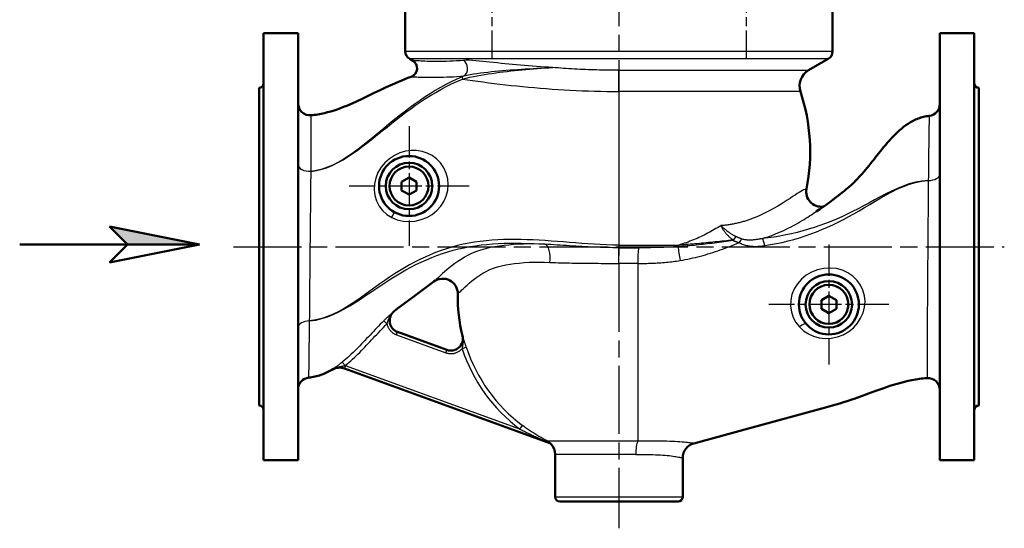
# Model space of a CAD drawing. Header units: millimetres. Extents: x 139 to 1392, y 477 to 1864.
# Tile 2 of 12: x 139 to 795, y 1075 to 1415. Entities that reach past the tile are written whole.
import ezdxf

# ---------------------------------------------------------------- set-up
doc = ezdxf.new("R2010")
doc.units = ezdxf.units.MM
doc.header["$LTSCALE"] = 8
doc.linetypes.add('CHAIN', pattern=[0.3543, 0.2362, -0.0295, 0.0591, -0.0295])
for name, color, linetype, lineweight in [('Mittellinie(DIN)', 4, 'CHAIN', 25), ('Mittelpunktmarkierung(DIN)', 4, 'CHAIN', 25), ('Sichtbare Kanten(DIN)', 7, 'Continuous', 50), ('Sichtbare tangentiale Kanten(DIN)', 3, 'Continuous', 25)]:
    doc.layers.add(name, color=color, linetype=linetype, lineweight=lineweight)

# ---------------------------------------------------------------- blocks, each defined once
blk = doc.blocks.new('Richtungspfeil')
at = {"layer": 'Sichtbare Kanten(DIN)'}
blk.add_hatch(color=256, dxfattribs=at).paths.add_polyline_path([(10, 0), (0, 2), (2, 0)])
for p, q in [((10, 0), (0, 2)), ((0, 2), (2, 0)), ((10, 0), (0, 2)), ((0, 2), (2, 0)), ((-10, 0), (10, 0)), ((2, 0), (0, -2)), ((0, -2), (10, 0)), ((2, 0), (10, 0))]:
    blk.add_line(p, q, dxfattribs=at)

msp = doc.modelspace()

# ---------------------------------------------------------------- linework, layer by layer
at = {"layer": 'Mittellinie(DIN)', "linetype": 'CHAIN', "ltscale": 23.990969}
for p, q in [((538.47, 1863.59), (538.47, 1075.23)), ((281.47, 1263.15), (539.9, 1263.15)), ((539.13, 1263.15), (795.47, 1263.15))]:
    msp.add_line(p, q, dxfattribs=at)
at = {"layer": 'Mittellinie(DIN)', "linetype": 'CHAIN', "ltscale": 12.287948}
for p, q in [((453.62, 1477.15), (453.62, 1388.69)), ((623.32, 1477.15), (623.32, 1388.69))]:
    msp.add_line(p, q, dxfattribs=at)
at = {"layer": 'Mittelpunktmarkierung(DIN)', "linetype": 'CHAIN', "ltscale": 11.111974}
for p, q in [((398.47, 1343.65), (398.47, 1263.65)), ((438.47, 1303.65), (358.47, 1303.65)), ((678.47, 1264.65), (678.47, 1184.65)), ((718.47, 1224.65), (638.47, 1224.65))]:
    msp.add_line(p, q, dxfattribs=at)
at = {"layer": 'Sichtbare Kanten(DIN)'}
for p, q in [((395.97, 1393.62), (395.97, 1428.15)), ((680.97, 1393.62), (680.97, 1428.15)), ((301.47, 1120.65), (301.47, 1405.65)), ((301.47, 1405.65), (324.47, 1405.65)), ((324.47, 1120.65), (324.47, 1405.65)), ((752.47, 1120.65), (752.47, 1405.65)), ((752.47, 1405.65), (775.47, 1405.65)), ((775.47, 1120.65), (775.47, 1405.65)), ((400.83, 1387.34), (398.97, 1388.42)), ((664.9, 1380.88), (677.97, 1388.42)), ((298.47, 1157.15), (298.47, 1369.15)), ((778.47, 1157.15), (778.47, 1369.15)), ((393.47, 1306.54), (398.47, 1309.42)), ((398.47, 1309.42), (403.47, 1306.54)), ((393.47, 1300.76), (393.47, 1306.54)), ((398.47, 1297.88), (393.47, 1300.76)), ((403.47, 1300.76), (398.47, 1297.88)), ((403.47, 1306.54), (403.47, 1300.76)), ((674.55, 1289.87), (674.88, 1289.92)), ((673.47, 1227.54), (678.47, 1230.42)), ((678.47, 1230.42), (683.47, 1227.54)), ((673.47, 1221.76), (673.47, 1227.54)), ((678.47, 1218.88), (673.47, 1221.76)), ((683.47, 1221.76), (678.47, 1218.88)), ((683.47, 1227.54), (683.47, 1221.76)), ((423.68, 1194.28), (390.8, 1206.25)), ((355.46, 1181.86), (492.26, 1132.07)), ((495.97, 1096.15), (495.97, 1124.53)), ((301.47, 1120.65), (324.47, 1120.65)), ((580.97, 1096.15), (580.97, 1122.25)), ((752.47, 1120.65), (775.47, 1120.65)), ((577.97, 1093.15), (498.97, 1093.15))]:
    msp.add_line(p, q, dxfattribs=at)
at = {"layer": 'Sichtbare Kanten(DIN)', "flags": 128}
for points in [[(333.15, 1350.85), (334.27, 1350.96), (335.38, 1351.09), (336.49, 1351.24), (337.6, 1351.41), (339.81, 1351.81), (342.01, 1352.28), (344.2, 1352.82), (346.37, 1353.43), (348.52, 1354.09), (350.65, 1354.8), (352.76, 1355.56), (354.85, 1356.37), (356.93, 1357.21), (358.99, 1358.08), (361.05, 1358.98), (363.09, 1359.91), (367.15, 1361.82), (375.21, 1365.76), (379.25, 1367.71), (383.32, 1369.61), (387.41, 1371.46), (389.46, 1372.36), (391.53, 1373.24), (393.6, 1374.09), (395.68, 1374.92), (397.77, 1375.73), (399.87, 1376.51)], [(669.96, 1286.59), (672.52, 1288.3), (675.05, 1290.04), (677.54, 1291.82), (680.02, 1293.63), (682.47, 1295.46), (684.9, 1297.32), (687.31, 1299.21), (687.93, 1299.7), (688.57, 1300.2), (689.21, 1300.71), (689.87, 1301.25), (691.19, 1302.35), (691.83, 1302.9), (692.45, 1303.45), (693.05, 1303.99), (693.63, 1304.53), (694.19, 1305.05), (694.73, 1305.57), (695.26, 1306.08), (695.77, 1306.59), (696.26, 1307.08), (696.74, 1307.57), (697.21, 1308.05), (697.66, 1308.53), (698.1, 1308.99), (698.53, 1309.45), (699.34, 1310.33), (700.11, 1311.19), (700.83, 1312.01), (701.51, 1312.79), (702.15, 1313.55), (702.75, 1314.27), (703.32, 1314.95), (703.85, 1315.6), (704.35, 1316.22), (704.83, 1316.81), (705.27, 1317.36), (705.48, 1317.62), (705.58, 1317.75), (705.64, 1317.82), (705.68, 1317.88), (705.75, 1317.96), (705.82, 1318.06), (705.91, 1318.16), (706.08, 1318.38), (706.17, 1318.49), (706.24, 1318.58), (706.38, 1318.76), (706.97, 1319.5), (708.13, 1320.96), (710.45, 1323.9), (712.79, 1326.83), (715.16, 1329.74), (716.37, 1331.17), (717.59, 1332.6), (718.84, 1334), (720.1, 1335.38), (721.39, 1336.74), (722.71, 1338.07), (724.06, 1339.37), (725.44, 1340.63), (726.86, 1341.86), (728.33, 1343.04), (729.83, 1344.16), (731.38, 1345.23), (732.17, 1345.73), (732.97, 1346.22), (733.78, 1346.68), (734.61, 1347.13), (735.45, 1347.55), (736.3, 1347.95), (737.16, 1348.33), (738.04, 1348.68), (738.93, 1349), (739.82, 1349.3), (740.73, 1349.57), (741.64, 1349.82), (742.56, 1350.03), (743.48, 1350.21), (744.41, 1350.36), (745.34, 1350.48)], [(415.03, 1239.83), (401.66, 1229.91), (394.96, 1224.96), (393.29, 1223.72), (391.63, 1222.47), (389.99, 1221.19), (388.38, 1219.87)], [(347.01, 1181.06), (346.13, 1180.55), (345.23, 1180.07), (344.33, 1179.6), (343.41, 1179.15), (342.48, 1178.72), (341.54, 1178.32), (340.6, 1177.94), (339.64, 1177.59), (338.67, 1177.27), (337.7, 1176.97), (336.71, 1176.7), (335.71, 1176.46), (334.71, 1176.25), (333.71, 1176.07), (332.7, 1175.92), (331.69, 1175.81)], [(743.93, 1175.5), (742.67, 1175.4), (741.41, 1175.28), (740.15, 1175.14), (738.9, 1174.98), (736.4, 1174.6), (733.9, 1174.14), (731.42, 1173.62), (728.95, 1173.04), (726.5, 1172.4), (724.06, 1171.72), (721.64, 1170.99), (719.23, 1170.23), (716.83, 1169.44), (714.44, 1168.62), (709.68, 1166.92), (704.93, 1165.18), (700.19, 1163.43), (695.43, 1161.72), (693.05, 1160.9), (690.65, 1160.1), (688.24, 1159.33), (685.83, 1158.58), (680.99, 1157.14), (676.12, 1155.76), (671.24, 1154.43), (666.36, 1153.13), (656.58, 1150.54), (646.83, 1147.88), (627.33, 1142.55), (588.33, 1131.89)], [(493.28, 1131.35), (493.03, 1131.59), (492.75, 1131.81), (492.44, 1131.98), (492.12, 1132.12)]]:
    msp.add_lwpolyline(points, dxfattribs=at)
at = {"layer": 'Sichtbare Kanten(DIN)'}
for centre, radius in [((398.47, 1303.65), 20), ((398.47, 1303.65), 15.5), ((398.47, 1303.65), 13), ((678.47, 1224.65), 20), ((678.47, 1224.65), 15.5), ((678.47, 1224.65), 13)]:
    msp.add_circle(centre, radius, dxfattribs=at)
for centre, radius, start, end in [((401.97, 1393.62), 6, 180, 240), ((674.97, 1393.62), 6, 300, 0), ((397.83, 1382.15), 6, 289.90375, 60), ((670.9, 1370.48), 12, 120, 198.31319), ((298.47, 1372.15), 3, 270, 0), ((538.47, 1326.65), 127.5, 348.73804, 18.31319), ((778.47, 1372.15), 3, 180, 270), ((332.47, 1358.82), 8, 180, 274.89522), ((744.47, 1358.43), 8, 276.24885, 0), ((673.32, 1299.8), 10, 168.73804, 277.07078), ((420.99, 1231.79), 10, 358.95466, 126.55247), ((538.47, 1229.65), 107.5, 178.95466, 193.94809), ((393.55, 1213.76), 8, 130.21895, 250), ((426.37, 1201.81), 8, 250, 13.94809), ((352.09, 1172.45), 10, 70, 120.50846), ((332.47, 1167.85), 8, 95.61199, 180), ((744.47, 1167.51), 8, 0, 93.87053), ((298.47, 1154.15), 3, 0, 90), ((778.47, 1154.15), 3, 90, 180), ((485.97, 1124.53), 10, 0, 42.97372), ((590.97, 1122.25), 10, 105.28316, 180), ((498.97, 1096.15), 3, 180, 270), ((577.97, 1096.15), 3, 270, 0)]:
    msp.add_arc(centre, radius, start, end, dxfattribs=at)
at = {"layer": 'Sichtbare tangentiale Kanten(DIN)'}
for p, q in [((395.97, 1393.62), (680.97, 1393.62)), ((677.97, 1388.42), (398.97, 1388.42)), ((538.47, 1380.88), (664.9, 1380.88)), ((538.47, 1366.71), (538.47, 1380.88)), ((538.47, 1366.71), (538.47, 1264.2)), ((659.51, 1366.71), (538.47, 1366.71)), ((333.16, 1313.44), (333.16, 1313.44)), ((744.76, 1307.33), (744.76, 1307.32)), ((538.47, 1264.2), (578.31, 1264.2)), ((538.47, 1264.2), (538.47, 1262.45)), ((538.47, 1251.97), (538.47, 1262.45)), ((538.47, 1262.45), (551.59, 1262.45)), ((551.07, 1251.97), (538.47, 1251.97)), ((551.07, 1251.97), (551.07, 1153.62)), ((388.38, 1219.87), (388.37, 1219.87)), ((332.17, 1213.65), (332.17, 1213.66)), ((383.76, 1211.65), (381.65, 1213.79)), ((390.11, 1204.37), (390.8, 1206.25)), ((390.11, 1204.37), (423, 1192.4)), ((434.14, 1203.74), (434.19, 1203.72)), ((436.67, 1196.01), (433.82, 1195.07)), ((423, 1192.4), (423.68, 1194.28)), ((355.83, 1183.85), (353.97, 1186.2)), ((355.46, 1181.86), (356.15, 1183.74)), ((472.43, 1141.42), (356.15, 1183.74)), ((346.97, 1181.09), (347.01, 1181.06)), ((551.07, 1153.62), (551.07, 1133.48)), ((472.43, 1141.42), (474.23, 1143.81)), ((551.07, 1133.48), (490.76, 1133.48)), ((493.28, 1131.35), (493.44, 1131.27)), ((549.62, 1124.53), (495.97, 1124.53)), ((580.67, 1122.31), (580.97, 1122.25)), ((495.97, 1096.15), (580.97, 1096.15))]:
    msp.add_line(p, q, dxfattribs=at)
at = {"layer": 'Sichtbare tangentiale Kanten(DIN)', "flags": 128}
for points in [[(434.9, 1387.5), (432.53, 1387.28), (430.2, 1387.1), (427.92, 1386.96), (425.69, 1386.85), (423.52, 1386.77), (421.43, 1386.71), (419.41, 1386.67), (417.46, 1386.66), (415.6, 1386.67), (413.82, 1386.7), (412.14, 1386.74), (410.55, 1386.79), (409.05, 1386.85), (407.67, 1386.92), (406.39, 1386.99), (405.23, 1387.07), (404.2, 1387.13), (403.3, 1387.19), (402.55, 1387.24), (401.92, 1387.29), (401.44, 1387.32), (401.09, 1387.35), (400.88, 1387.36), (400.81, 1387.37)], [(494.18, 1382.73), (491.47, 1382.86), (488.76, 1383.01), (486.07, 1383.18), (483.38, 1383.36), (480.7, 1383.56), (478.04, 1383.77), (475.39, 1383.99), (472.76, 1384.22), (470.14, 1384.46), (467.54, 1384.7), (464.96, 1384.96), (462.41, 1385.22), (459.87, 1385.48), (457.36, 1385.75), (454.88, 1386.02), (452.43, 1386.28), (450, 1386.54), (447.62, 1386.79), (445.29, 1387.02), (443.01, 1387.23), (440.78, 1387.41), (438.64, 1387.55), (436.67, 1387.58), (434.9, 1387.5)], [(434.04, 1374.97), (436.48, 1375.63), (438.94, 1376.21), (441.41, 1376.73), (443.89, 1377.21), (446.37, 1377.66), (448.85, 1378.07), (451.34, 1378.46), (453.83, 1378.83), (456.33, 1379.18), (458.83, 1379.51), (461.34, 1379.82), (463.85, 1380.12), (466.36, 1380.41), (468.88, 1380.68), (471.4, 1380.93), (473.93, 1381.18), (476.46, 1381.41), (478.99, 1381.63), (481.53, 1381.84), (484.06, 1382.04), (486.6, 1382.23), (489.13, 1382.41), (491.66, 1382.57), (494.18, 1382.73)], [(435.18, 1377.06), (437.09, 1377.55), (439.21, 1377.99), (441.46, 1378.4), (443.79, 1378.77), (446.15, 1379.11), (448.55, 1379.42), (450.97, 1379.71), (453.41, 1379.98), (455.87, 1380.22), (458.34, 1380.46), (460.83, 1380.68), (463.33, 1380.89), (465.85, 1381.08), (468.37, 1381.27), (470.91, 1381.45), (473.46, 1381.61), (476.02, 1381.78), (478.59, 1381.93), (481.17, 1382.08), (483.76, 1382.22), (486.36, 1382.35), (488.96, 1382.48), (491.57, 1382.61), (494.18, 1382.73)], [(538.47, 1380.88), (536.61, 1380.88), (534.76, 1380.89), (532.91, 1380.9), (531.05, 1380.93), (529.19, 1380.95), (527.34, 1380.99), (525.48, 1381.03), (523.63, 1381.08), (521.77, 1381.13), (519.92, 1381.19), (518.07, 1381.26), (516.22, 1381.34), (514.37, 1381.42), (512.52, 1381.5), (510.67, 1381.6), (508.83, 1381.7), (506.99, 1381.8), (505.15, 1381.92), (503.31, 1382.04), (501.48, 1382.16), (499.65, 1382.29), (497.82, 1382.43), (496, 1382.58), (494.18, 1382.73)], [(433.95, 1376.55), (430.26, 1374.91), (426.61, 1373.18), (423.01, 1371.34), (419.47, 1369.4), (415.98, 1367.37), (412.54, 1365.25), (409.15, 1363.06), (405.81, 1360.8), (402.52, 1358.48), (399.26, 1356.1), (396.05, 1353.68), (392.88, 1351.21), (389.74, 1348.7), (386.62, 1346.16), (383.51, 1343.6), (380.4, 1341.02), (377.28, 1338.44), (374.13, 1335.85), (370.96, 1333.27), (367.75, 1330.7), (364.49, 1328.18), (361.19, 1325.75), (357.85, 1323.46), (354.46, 1321.32), (351.03, 1319.37), (347.55, 1317.64), (344.03, 1316.15), (340.45, 1314.93), (336.83, 1314.02), (333.16, 1313.44)], [(333.16, 1313.44), (336.83, 1314), (340.46, 1314.89), (344.05, 1316.08), (347.59, 1317.54), (351.08, 1319.24), (354.54, 1321.15), (357.95, 1323.25), (361.32, 1325.5), (364.64, 1327.88), (367.93, 1330.36), (371.16, 1332.89), (374.36, 1335.42), (377.52, 1337.96), (380.66, 1340.49), (383.79, 1343.02), (386.91, 1345.52), (390.04, 1348), (393.19, 1350.45), (396.37, 1352.86), (399.58, 1355.21), (402.83, 1357.52), (406.12, 1359.77), (409.45, 1361.96), (412.82, 1364.08), (416.24, 1366.13), (419.7, 1368.09), (423.21, 1369.95), (426.78, 1371.72), (430.38, 1373.4), (434.04, 1374.97)], [(399.9, 1376.54), (399.98, 1376.54), (400.21, 1376.53), (400.58, 1376.52), (401.1, 1376.5), (401.77, 1376.48), (402.58, 1376.45), (403.53, 1376.42), (404.63, 1376.38), (405.86, 1376.35), (407.22, 1376.31), (408.68, 1376.28), (410.24, 1376.25), (411.9, 1376.23), (413.66, 1376.22), (415.5, 1376.23), (417.42, 1376.24), (419.42, 1376.27), (421.49, 1376.32), (423.63, 1376.39), (425.83, 1376.47), (428.09, 1376.57), (430.41, 1376.7), (432.78, 1376.86), (435.18, 1377.06)], [(435.18, 1377.06), (435.13, 1377.04), (435.08, 1377.02), (435.03, 1377), (434.98, 1376.98), (434.93, 1376.95), (434.88, 1376.93), (434.82, 1376.91), (434.77, 1376.89), (434.72, 1376.87), (434.67, 1376.85), (434.62, 1376.83), (434.57, 1376.81), (434.52, 1376.79), (434.47, 1376.76), (434.41, 1376.74), (434.36, 1376.72), (434.31, 1376.7), (434.26, 1376.68), (434.21, 1376.66), (434.16, 1376.64), (434.11, 1376.61), (434.06, 1376.59), (434.01, 1376.57), (433.95, 1376.55)], [(434.04, 1374.97), (437.43, 1374.49), (440.89, 1374.01), (444.41, 1373.53), (447.98, 1373.06), (451.61, 1372.59), (455.29, 1372.13), (459.01, 1371.68), (462.78, 1371.24), (466.58, 1370.82), (470.41, 1370.41), (474.28, 1370.01), (478.17, 1369.63), (482.08, 1369.28), (486, 1368.94), (489.96, 1368.62), (493.93, 1368.32), (497.93, 1368.05), (501.94, 1367.8), (505.97, 1367.57), (510.02, 1367.37), (514.07, 1367.2), (518.13, 1367.05), (522.2, 1366.93), (526.27, 1366.83), (530.34, 1366.77), (534.41, 1366.73), (538.47, 1366.71)], [(333.16, 1313.44), (333.17, 1316.27), (333.18, 1319.01), (333.19, 1321.68), (333.19, 1324.25), (333.2, 1326.72), (333.2, 1329.1), (333.21, 1331.36), (333.21, 1333.51), (333.21, 1335.55), (333.21, 1337.47), (333.2, 1339.27), (333.2, 1340.95), (333.2, 1342.51), (333.19, 1343.94), (333.19, 1345.24), (333.18, 1346.41), (333.18, 1347.45), (333.17, 1348.35), (333.17, 1349.11), (333.17, 1349.73), (333.16, 1350.21), (333.16, 1350.56), (333.16, 1350.77), (333.16, 1350.84)], [(745.34, 1350.46), (745.34, 1350.39), (745.33, 1350.15), (745.33, 1349.74), (745.32, 1349.17), (745.31, 1348.44), (745.29, 1347.54), (745.28, 1346.48), (745.26, 1345.25), (745.24, 1343.87), (745.21, 1342.34), (745.19, 1340.66), (745.16, 1338.84), (745.14, 1336.88), (745.11, 1334.78), (745.08, 1332.56), (745.04, 1330.2), (745.01, 1327.72), (744.98, 1325.13), (744.94, 1322.42), (744.91, 1319.6), (744.87, 1316.68), (744.83, 1313.65), (744.8, 1310.53), (744.76, 1307.33)], [(386.89, 1282.59), (390.54, 1281.06), (394.47, 1280.14), (398.52, 1279.88), (402.59, 1280.25), (406.57, 1281.2), (410.36, 1282.71), (413.85, 1284.72), (416.94, 1287.21), (419.57, 1290.12), (421.72, 1293.38), (423.32, 1296.93), (424.32, 1300.7), (424.65, 1304.61), (424.3, 1308.52), (423.3, 1312.31), (421.68, 1315.86), (419.5, 1319.03), (416.87, 1321.72), (413.88, 1323.92), (410.61, 1325.6), (407.12, 1326.75), (403.5, 1327.37), (399.8, 1327.44), (396.09, 1326.92), (392.38, 1325.79), (388.8, 1324.1), (385.44, 1321.89), (382.4, 1319.21), (379.79, 1316.11), (377.71, 1312.62), (376.24, 1308.87), (375.42, 1305.01), (375.23, 1301.12), (375.68, 1297.31), (376.79, 1293.67), (378.51, 1290.29), (380.8, 1287.27), (383.61, 1284.67), (386.89, 1282.59)], [(332.17, 1213.66), (332.2, 1217.06), (332.23, 1220.57), (332.26, 1224.19), (332.3, 1227.89), (332.33, 1231.67), (332.37, 1235.52), (332.4, 1239.42), (332.44, 1243.36), (332.48, 1247.33), (332.52, 1251.36), (332.56, 1255.42), (332.6, 1259.5), (332.64, 1263.6), (332.68, 1267.69), (332.72, 1271.76), (332.76, 1275.81), (332.8, 1279.83), (332.84, 1283.81), (332.88, 1287.76), (332.92, 1291.66), (332.96, 1295.49), (333, 1299.26), (333.04, 1302.95), (333.08, 1306.55), (333.12, 1310.05), (333.16, 1313.44)], [(744.78, 1307.33), (740.46, 1306.92), (736.24, 1306.13), (732.12, 1305), (728.08, 1303.61), (724.13, 1302), (720.25, 1300.23), (716.42, 1298.33), (712.64, 1296.35), (708.9, 1294.32), (705.2, 1292.29), (701.54, 1290.31), (697.9, 1288.4), (694.29, 1286.57), (690.7, 1284.83), (687.1, 1283.17), (683.47, 1281.57), (679.81, 1280.06), (676.13, 1278.61), (672.41, 1277.25), (668.67, 1275.98), (664.91, 1274.79), (661.13, 1273.69), (657.33, 1272.69), (653.51, 1271.78), (649.67, 1270.97), (645.82, 1270.25), (641.94, 1269.62), (638.06, 1269.05), (634.16, 1268.55)], [(635.69, 1263.86), (639.61, 1264.51), (643.51, 1265.24), (647.4, 1266.06), (651.26, 1266.98), (655.09, 1268), (658.9, 1269.12), (662.67, 1270.35), (666.42, 1271.67), (670.13, 1273.08), (673.81, 1274.58), (677.46, 1276.17), (681.07, 1277.82), (684.65, 1279.55), (688.19, 1281.35), (691.7, 1283.2), (695.2, 1285.13), (698.71, 1287.14), (702.25, 1289.22), (705.82, 1291.37), (709.42, 1293.54), (713.06, 1295.7), (716.75, 1297.81), (720.49, 1299.82), (724.3, 1301.69), (728.18, 1303.38), (732.17, 1304.86), (736.27, 1306.04), (740.47, 1306.89), (744.78, 1307.32)], [(744.76, 1307.32), (744.74, 1303.59), (744.72, 1299.98), (744.68, 1296.34), (744.65, 1292.56), (744.62, 1288.68), (744.59, 1284.75), (744.56, 1280.77), (744.53, 1276.76), (744.5, 1272.72), (744.46, 1268.64), (744.43, 1264.55), (744.4, 1260.46), (744.37, 1256.37), (744.34, 1252.3), (744.31, 1248.27), (744.28, 1244.27), (744.25, 1240.31), (744.22, 1236.39), (744.2, 1232.53), (744.17, 1228.74), (744.15, 1225.02), (744.12, 1221.38), (744.1, 1217.83), (744.08, 1214.37), (744.06, 1211.03), (744.05, 1207.8), (744.03, 1204.69), (744.01, 1201.72), (744, 1198.88), (743.99, 1196.18), (743.98, 1193.62), (743.97, 1191.21), (743.96, 1188.95), (743.95, 1186.85), (743.95, 1184.92), (743.94, 1183.15), (743.94, 1181.56), (743.93, 1180.15), (743.93, 1178.92), (743.93, 1177.88), (743.93, 1177.03), (743.93, 1176.36), (743.93, 1175.88), (743.93, 1175.59), (743.93, 1175.5)], [(663.51, 1301.75), (663.44, 1301.74), (663.22, 1301.68), (662.86, 1301.56), (662.33, 1301.35), (661.65, 1301.03), (660.8, 1300.6), (659.81, 1300.05), (658.65, 1299.38), (657.35, 1298.56), (655.89, 1297.62), (654.3, 1296.56), (652.56, 1295.41), (650.69, 1294.18), (648.7, 1292.88), (646.57, 1291.53), (644.33, 1290.16), (641.98, 1288.78), (639.51, 1287.42), (636.94, 1286.1), (634.26, 1284.82), (631.48, 1283.58), (628.61, 1282.41), (625.65, 1281.3), (622.59, 1280.27)], [(634.2, 1268.59), (636.06, 1269.2), (637.89, 1269.83), (639.7, 1270.49), (641.5, 1271.17), (643.27, 1271.86), (645.01, 1272.58), (646.72, 1273.32), (648.41, 1274.07), (650.06, 1274.84), (651.68, 1275.63), (653.26, 1276.43), (654.81, 1277.24), (656.32, 1278.07), (657.78, 1278.91), (659.2, 1279.74), (660.58, 1280.56), (661.91, 1281.38), (663.2, 1282.18), (664.44, 1282.96), (665.63, 1283.73), (666.78, 1284.48), (667.89, 1285.2), (668.94, 1285.9), (669.95, 1286.56)], [(606.42, 1277.18), (605.34, 1276.51), (604.25, 1275.84), (603.15, 1275.19), (602.05, 1274.54), (600.94, 1273.91), (599.82, 1273.29), (598.69, 1272.68), (597.55, 1272.08), (596.41, 1271.49), (595.26, 1270.92), (594.1, 1270.35), (592.93, 1269.8), (591.75, 1269.25), (590.56, 1268.72), (589.37, 1268.21), (588.17, 1267.7), (586.96, 1267.21), (585.74, 1266.74), (584.52, 1266.28), (583.29, 1265.83), (582.05, 1265.4), (580.81, 1264.99), (579.56, 1264.59), (578.31, 1264.2)], [(622.59, 1280.27), (621.96, 1280.07), (621.31, 1279.88), (620.67, 1279.68), (620.02, 1279.5), (619.37, 1279.32), (618.72, 1279.14), (618.06, 1278.98), (617.4, 1278.82), (616.73, 1278.67), (616.07, 1278.53), (615.4, 1278.39), (614.72, 1278.26), (614.05, 1278.14), (613.37, 1278.02), (612.68, 1277.91), (612, 1277.81), (611.31, 1277.71), (610.62, 1277.62), (609.93, 1277.53), (609.23, 1277.45), (608.53, 1277.38), (607.83, 1277.31), (607.13, 1277.24), (606.42, 1277.19)], [(616.44, 1269.9), (615.94, 1270.16), (615.45, 1270.42), (614.96, 1270.69), (614.49, 1270.97), (614.02, 1271.26), (613.55, 1271.55), (613.1, 1271.84), (612.65, 1272.14), (612.21, 1272.45), (611.78, 1272.75), (611.35, 1273.07), (610.93, 1273.38), (610.52, 1273.7), (610.11, 1274.01), (609.71, 1274.33), (609.32, 1274.65), (608.93, 1274.97), (608.55, 1275.29), (608.18, 1275.61), (607.82, 1275.93), (607.46, 1276.25), (607.1, 1276.56), (606.76, 1276.87), (606.42, 1277.18)], [(606.42, 1277.18), (606.63, 1276.77), (606.85, 1276.37), (607.09, 1275.95), (607.33, 1275.53), (607.59, 1275.12), (607.85, 1274.69), (608.13, 1274.27), (608.42, 1273.85), (608.72, 1273.43), (609.04, 1273.01), (609.37, 1272.59), (609.71, 1272.17), (610.06, 1271.76), (610.43, 1271.35), (610.8, 1270.95), (611.2, 1270.55), (611.6, 1270.16), (612.02, 1269.77), (612.45, 1269.39), (612.9, 1269.02), (613.36, 1268.66), (613.83, 1268.31), (614.32, 1267.97), (614.82, 1267.65)], [(538.47, 1264.2), (534.31, 1264.24), (530.16, 1264.35), (526.02, 1264.52), (521.89, 1264.75), (517.78, 1265.01), (513.68, 1265.31), (509.59, 1265.63), (505.51, 1265.96), (501.45, 1266.3), (497.4, 1266.63), (493.36, 1266.94), (489.33, 1267.22), (485.32, 1267.47), (481.32, 1267.67), (477.33, 1267.84), (473.36, 1267.94), (469.4, 1267.99), (465.46, 1267.98), (461.53, 1267.89), (457.62, 1267.72), (453.73, 1267.48), (449.86, 1267.14), (446, 1266.7), (442.16, 1266.17), (438.35, 1265.53), (434.57, 1264.78), (430.83, 1263.92), (427.12, 1262.93), (423.46, 1261.83), (419.82, 1260.6), (416.23, 1259.26), (412.67, 1257.81), (409.14, 1256.25), (405.66, 1254.59), (402.21, 1252.84), (398.8, 1251), (395.43, 1249.08), (392.1, 1247.08), (388.81, 1244.99), (385.55, 1242.83), (382.29, 1240.6), (379.04, 1238.32), (375.77, 1235.99), (372.48, 1233.62), (369.15, 1231.23), (365.77, 1228.83), (362.34, 1226.44), (358.85, 1224.14), (355.29, 1221.95), (351.65, 1219.92), (347.94, 1218.09), (344.14, 1216.51), (340.25, 1215.22), (336.25, 1214.25), (332.15, 1213.65)], [(614.62, 1267.57), (613.12, 1267.41), (611.63, 1267.25), (610.14, 1267.09), (608.64, 1266.93), (607.14, 1266.78), (605.65, 1266.62), (604.15, 1266.47), (602.66, 1266.32), (601.16, 1266.16), (599.66, 1266.01), (598.15, 1265.87), (596.65, 1265.72), (595.14, 1265.58), (593.63, 1265.44), (592.12, 1265.3), (590.61, 1265.16), (589.09, 1265.03), (587.56, 1264.9), (586.04, 1264.78), (584.5, 1264.65), (582.96, 1264.53), (581.42, 1264.42), (579.87, 1264.31), (578.31, 1264.2)], [(614.82, 1267.65), (614.81, 1267.64), (614.8, 1267.63), (614.8, 1267.63), (614.79, 1267.62), (614.78, 1267.62), (614.77, 1267.61), (614.77, 1267.61), (614.76, 1267.6), (614.75, 1267.6), (614.74, 1267.6), (614.73, 1267.59), (614.72, 1267.59), (614.72, 1267.59), (614.71, 1267.58), (614.7, 1267.58), (614.69, 1267.58), (614.68, 1267.58), (614.67, 1267.58), (614.66, 1267.58), (614.66, 1267.57), (614.65, 1267.57), (614.64, 1267.57), (614.63, 1267.57), (614.62, 1267.57)], [(614.63, 1267.22), (614.65, 1267.23), (614.66, 1267.24), (614.67, 1267.24), (614.69, 1267.25), (614.7, 1267.26), (614.71, 1267.27), (614.72, 1267.28), (614.74, 1267.29), (614.75, 1267.3), (614.76, 1267.32), (614.78, 1267.33), (614.79, 1267.34), (614.81, 1267.35), (614.82, 1267.37), (614.83, 1267.38), (614.85, 1267.39), (614.86, 1267.41), (614.88, 1267.42), (614.89, 1267.44), (614.91, 1267.46), (614.92, 1267.48), (614.93, 1267.49), (614.95, 1267.51), (614.96, 1267.53)], [(616.44, 1269.9), (616.38, 1269.82), (616.32, 1269.73), (616.26, 1269.65), (616.2, 1269.56), (616.14, 1269.47), (616.08, 1269.38), (616.01, 1269.29), (615.95, 1269.2), (615.89, 1269.11), (615.82, 1269.02), (615.75, 1268.92), (615.69, 1268.83), (615.62, 1268.73), (615.55, 1268.64), (615.48, 1268.54), (615.41, 1268.44), (615.34, 1268.35), (615.26, 1268.25), (615.19, 1268.15), (615.12, 1268.05), (615.04, 1267.95), (614.97, 1267.85), (614.89, 1267.75), (614.82, 1267.65)], [(614.96, 1267.53), (615.03, 1267.64), (615.1, 1267.74), (615.17, 1267.85), (615.24, 1267.95), (615.31, 1268.06), (615.37, 1268.16), (615.44, 1268.26), (615.51, 1268.37), (615.57, 1268.47), (615.64, 1268.57), (615.7, 1268.67), (615.76, 1268.77), (615.82, 1268.87), (615.88, 1268.97), (615.94, 1269.07), (616, 1269.16), (616.06, 1269.26), (616.12, 1269.35), (616.17, 1269.45), (616.23, 1269.54), (616.28, 1269.63), (616.33, 1269.72), (616.39, 1269.81), (616.44, 1269.9)], [(620.29, 1268.33), (620.13, 1268.39), (619.97, 1268.45), (619.81, 1268.51), (619.65, 1268.58), (619.49, 1268.64), (619.34, 1268.7), (619.18, 1268.77), (619.02, 1268.83), (618.86, 1268.89), (618.7, 1268.96), (618.54, 1269.03), (618.38, 1269.09), (618.22, 1269.16), (618.05, 1269.22), (617.89, 1269.29), (617.73, 1269.36), (617.57, 1269.43), (617.41, 1269.49), (617.25, 1269.56), (617.09, 1269.63), (616.92, 1269.7), (616.76, 1269.77), (616.6, 1269.84), (616.44, 1269.9)], [(634.16, 1268.55), (633.57, 1268.43), (632.97, 1268.32), (632.38, 1268.21), (631.78, 1268.11), (631.17, 1268.02), (630.57, 1267.93), (629.97, 1267.85), (629.37, 1267.78), (628.76, 1267.72), (628.16, 1267.67), (627.55, 1267.62), (626.95, 1267.59), (626.36, 1267.57), (625.77, 1267.56), (625.18, 1267.56), (624.61, 1267.58), (624.04, 1267.61), (623.47, 1267.66), (622.91, 1267.72), (622.35, 1267.8), (621.81, 1267.9), (621.29, 1268.02), (620.78, 1268.17), (620.29, 1268.33)], [(332.16, 1213.65), (336.25, 1214.22), (340.24, 1215.15), (344.15, 1216.39), (347.97, 1217.91), (351.72, 1219.67), (355.39, 1221.62), (359, 1223.72), (362.55, 1225.94), (366.06, 1228.23), (369.51, 1230.55), (372.91, 1232.84), (376.28, 1235.11), (379.61, 1237.34), (382.93, 1239.53), (386.24, 1241.66), (389.56, 1243.72), (392.9, 1245.71), (396.27, 1247.62), (399.67, 1249.44), (403.1, 1251.19), (406.56, 1252.85), (410.05, 1254.42), (413.57, 1255.89), (417.12, 1257.26), (420.69, 1258.53), (424.29, 1259.69), (427.91, 1260.73), (431.56, 1261.66), (435.25, 1262.47), (438.97, 1263.18), (442.71, 1263.78), (446.48, 1264.29), (450.27, 1264.7), (454.07, 1265.02), (457.89, 1265.26), (461.72, 1265.42), (465.56, 1265.5), (469.42, 1265.51), (473.3, 1265.46), (477.19, 1265.36), (481.1, 1265.2), (485.02, 1265), (488.96, 1264.76)], [(488.96, 1264.77), (485.41, 1264.9), (481.89, 1264.97), (478.4, 1264.97), (474.96, 1264.9), (471.57, 1264.75), (468.24, 1264.54), (465, 1264.26), (461.83, 1263.95), (458.72, 1263.56), (455.63, 1263.09), (452.54, 1262.52), (449.43, 1261.81), (446.34, 1260.94), (443.4, 1259.91), (440.61, 1258.73), (437.96, 1257.44), (435.47, 1256.09), (433.14, 1254.69), (430.97, 1253.28), (428.93, 1251.87), (427.02, 1250.46), (425.26, 1249.08), (423.63, 1247.74), (422.15, 1246.46), (420.8, 1245.25), (419.59, 1244.14), (418.52, 1243.14), (417.6, 1242.26), (416.82, 1241.51), (416.17, 1240.91), (415.68, 1240.43), (415.32, 1240.1), (415.1, 1239.9), (415.03, 1239.83)], [(538.47, 1262.45), (536.43, 1262.46), (534.38, 1262.48), (532.33, 1262.51), (530.28, 1262.56), (528.22, 1262.62), (526.17, 1262.68), (524.11, 1262.76), (522.04, 1262.84), (519.98, 1262.94), (517.92, 1263.04), (515.85, 1263.14), (513.78, 1263.25), (511.7, 1263.37), (509.63, 1263.49), (507.55, 1263.61), (505.48, 1263.74), (503.41, 1263.87), (501.33, 1264), (499.26, 1264.13), (497.19, 1264.26), (495.13, 1264.39), (493.07, 1264.52), (491.01, 1264.64), (488.96, 1264.77)], [(578.04, 1263.2), (577, 1263.13), (575.94, 1263.06), (574.88, 1263), (573.82, 1262.94), (572.75, 1262.89), (571.67, 1262.84), (570.59, 1262.79), (569.5, 1262.75), (568.41, 1262.71), (567.31, 1262.68), (566.21, 1262.64), (565.1, 1262.61), (563.99, 1262.59), (562.87, 1262.56), (561.76, 1262.54), (560.64, 1262.52), (559.51, 1262.5), (558.38, 1262.49), (557.26, 1262.48), (556.13, 1262.47), (554.99, 1262.46), (553.86, 1262.46), (552.73, 1262.45), (551.59, 1262.45)], [(614.63, 1267.22), (613.04, 1267), (611.46, 1266.78), (609.89, 1266.57), (608.33, 1266.36), (606.77, 1266.16), (605.23, 1265.96), (603.69, 1265.76), (602.15, 1265.57), (600.62, 1265.38), (599.1, 1265.2), (597.58, 1265.02), (596.06, 1264.85), (594.55, 1264.68), (593.04, 1264.52), (591.53, 1264.36), (590.02, 1264.21), (588.52, 1264.06), (587.02, 1263.92), (585.52, 1263.78), (584.02, 1263.65), (582.53, 1263.53), (581.03, 1263.41), (579.54, 1263.3), (578.04, 1263.2)], [(579.26, 1253.94), (580.98, 1254.24), (582.7, 1254.56), (584.41, 1254.91), (586.11, 1255.27), (587.81, 1255.65), (589.5, 1256.05), (591.18, 1256.46), (592.86, 1256.9), (594.53, 1257.35), (596.2, 1257.82), (597.85, 1258.3), (599.5, 1258.81), (601.14, 1259.32), (602.76, 1259.86), (604.39, 1260.4), (606, 1260.96), (607.61, 1261.54), (609.21, 1262.13), (610.8, 1262.73), (612.38, 1263.34), (613.96, 1263.96), (615.54, 1264.6), (617.11, 1265.24), (618.66, 1265.92)], [(614.63, 1267.22), (614.8, 1267.16), (614.97, 1267.1), (615.13, 1267.05), (615.3, 1266.99), (615.46, 1266.93), (615.63, 1266.87), (615.8, 1266.82), (615.96, 1266.76), (616.13, 1266.7), (616.3, 1266.65), (616.46, 1266.59), (616.63, 1266.53), (616.8, 1266.48), (616.97, 1266.42), (617.13, 1266.37), (617.3, 1266.31), (617.47, 1266.26), (617.64, 1266.21), (617.81, 1266.16), (617.98, 1266.1), (618.15, 1266.05), (618.32, 1266), (618.49, 1265.96), (618.66, 1265.91)], [(618.66, 1265.91), (619.3, 1265.53), (619.96, 1265.19), (620.63, 1264.89), (621.32, 1264.62), (622.02, 1264.38), (622.73, 1264.18), (623.44, 1264), (624.16, 1263.85), (624.88, 1263.73), (625.6, 1263.62), (626.32, 1263.54), (627.04, 1263.47), (627.77, 1263.43), (628.49, 1263.39), (629.22, 1263.38), (629.94, 1263.38), (630.67, 1263.39), (631.39, 1263.42), (632.11, 1263.46), (632.83, 1263.52), (633.55, 1263.59), (634.26, 1263.67), (634.98, 1263.76), (635.69, 1263.86)], [(430.99, 1231.61), (431.06, 1231.69), (431.3, 1231.91), (431.68, 1232.28), (432.22, 1232.81), (432.91, 1233.48), (433.75, 1234.31), (434.74, 1235.27), (435.87, 1236.35), (437.15, 1237.53), (438.57, 1238.79), (440.13, 1240.09), (441.82, 1241.43), (443.66, 1242.78), (445.63, 1244.13), (447.73, 1245.44), (449.96, 1246.69), (452.33, 1247.86), (454.81, 1248.9), (457.4, 1249.78), (460.11, 1250.48), (462.92, 1251.06), (465.84, 1251.55), (468.86, 1251.94), (471.99, 1252.27), (475.21, 1252.54), (478.52, 1252.73), (481.91, 1252.84), (485.37, 1252.86), (488.89, 1252.81), (492.46, 1252.68)], [(492.46, 1252.68), (494.24, 1252.6), (496.05, 1252.53), (497.86, 1252.47), (499.7, 1252.42), (501.55, 1252.38), (503.42, 1252.34), (505.3, 1252.3), (507.2, 1252.27), (509.1, 1252.24), (511.02, 1252.21), (512.94, 1252.19), (514.88, 1252.16), (516.82, 1252.14), (518.76, 1252.12), (520.71, 1252.1), (522.67, 1252.08), (524.63, 1252.06), (526.6, 1252.04), (528.57, 1252.02), (530.55, 1252.01), (532.52, 1251.99), (534.5, 1251.98), (536.49, 1251.98), (538.47, 1251.97)], [(551.07, 1251.97), (552.25, 1251.98), (553.43, 1251.98), (554.61, 1251.99), (555.79, 1252.01), (556.98, 1252.04), (558.16, 1252.07), (559.34, 1252.1), (560.52, 1252.14), (561.7, 1252.19), (562.88, 1252.25), (564.06, 1252.31), (565.24, 1252.38), (566.42, 1252.46), (567.6, 1252.55), (568.77, 1252.64), (569.95, 1252.75), (571.12, 1252.86), (572.29, 1252.98), (573.46, 1253.11), (574.62, 1253.25), (575.79, 1253.41), (576.95, 1253.57), (578.11, 1253.75), (579.26, 1253.94)], [(658.85, 1209.66), (661.62, 1207.11), (664.79, 1205.03), (668.29, 1203.45), (672.05, 1202.4), (676.02, 1201.96), (680.1, 1202.14), (684.16, 1202.95), (688.06, 1204.39), (691.68, 1206.46), (694.85, 1209.05), (697.52, 1212.06), (699.67, 1215.41), (701.25, 1219), (702.23, 1222.75), (702.57, 1226.57), (702.22, 1230.36), (701.18, 1234.04), (699.5, 1237.51), (697.24, 1240.68), (694.44, 1243.46), (691.17, 1245.76), (687.48, 1247.47), (683.46, 1248.52), (679.28, 1248.9), (675.06, 1248.63), (670.91, 1247.74), (666.96, 1246.24), (663.34, 1244.17), (660.14, 1241.56), (657.45, 1238.48), (655.32, 1235.03), (653.81, 1231.32), (652.99, 1227.44), (652.88, 1223.5), (653.47, 1219.64), (654.69, 1215.98), (656.51, 1212.63), (658.85, 1209.66)], [(388.37, 1219.87), (388.12, 1219.67), (387.88, 1219.46), (387.63, 1219.25), (387.38, 1219.04), (387.13, 1218.83), (386.88, 1218.61), (386.62, 1218.39), (386.37, 1218.16), (386.1, 1217.93), (385.84, 1217.7), (385.57, 1217.46), (385.29, 1217.21), (385.01, 1216.96), (384.72, 1216.7), (384.43, 1216.43), (384.13, 1216.16), (383.84, 1215.88), (383.53, 1215.6), (383.22, 1215.31), (382.91, 1215.01), (382.6, 1214.71), (382.28, 1214.4), (381.97, 1214.1), (381.65, 1213.79)], [(383.76, 1211.65), (383.85, 1211.91), (383.95, 1212.19), (384.05, 1212.47), (384.15, 1212.76), (384.26, 1213.06), (384.37, 1213.37), (384.48, 1213.69), (384.6, 1214.02), (384.73, 1214.36), (384.86, 1214.71), (385.01, 1215.07), (385.16, 1215.43), (385.33, 1215.8), (385.52, 1216.18), (385.72, 1216.56), (385.93, 1216.95), (386.17, 1217.33), (386.43, 1217.72), (386.7, 1218.1), (387, 1218.48), (387.31, 1218.84), (387.65, 1219.2), (388, 1219.54), (388.37, 1219.87)], [(390.8, 1206.25), (390.16, 1206.51), (389.54, 1206.83), (388.95, 1207.21), (388.39, 1207.63), (387.88, 1208.1), (387.41, 1208.62), (386.98, 1209.17), (386.61, 1209.76), (386.29, 1210.38), (386.02, 1211.02), (385.81, 1211.68), (385.66, 1212.36), (385.57, 1213.05), (385.54, 1213.75), (385.56, 1214.44), (385.65, 1215.14), (385.8, 1215.82), (386.02, 1216.48), (386.28, 1217.13), (386.6, 1217.74), (386.97, 1218.33), (387.39, 1218.89), (387.86, 1219.4), (388.37, 1219.87)], [(331.69, 1175.81), (331.69, 1175.88), (331.69, 1176.09), (331.69, 1176.45), (331.7, 1176.95), (331.71, 1177.59), (331.72, 1178.37), (331.73, 1179.29), (331.74, 1180.34), (331.76, 1181.53), (331.77, 1182.85), (331.79, 1184.3), (331.81, 1185.87), (331.83, 1187.57), (331.85, 1189.39), (331.88, 1191.33), (331.9, 1193.39), (331.93, 1195.56), (331.96, 1197.85), (331.99, 1200.25), (332.02, 1202.75), (332.06, 1205.34), (332.09, 1208.03), (332.13, 1210.8), (332.17, 1213.65)], [(381.65, 1213.79), (380.47, 1212.61), (379.3, 1211.42), (378.14, 1210.23), (376.99, 1209.03), (375.85, 1207.82), (374.71, 1206.62), (373.58, 1205.41), (372.45, 1204.21), (371.33, 1203.01), (370.21, 1201.81), (369.09, 1200.61), (367.96, 1199.43), (366.84, 1198.25), (365.71, 1197.08), (364.57, 1195.92), (363.44, 1194.77), (362.29, 1193.63), (361.14, 1192.51), (359.97, 1191.41), (358.8, 1190.32), (357.61, 1189.26), (356.41, 1188.21), (355.2, 1187.19), (353.97, 1186.2)], [(355.83, 1183.85), (357.11, 1184.88), (358.36, 1185.94), (359.6, 1187.01), (360.82, 1188.11), (362.02, 1189.22), (363.21, 1190.35), (364.39, 1191.49), (365.55, 1192.65), (366.71, 1193.81), (367.86, 1194.99), (369, 1196.17), (370.14, 1197.36), (371.27, 1198.56), (372.39, 1199.76), (373.52, 1200.96), (374.64, 1202.16), (375.77, 1203.36), (376.9, 1204.57), (378.03, 1205.76), (379.16, 1206.96), (380.3, 1208.14), (381.44, 1209.32), (382.6, 1210.49), (383.76, 1211.65)], [(383.76, 1211.65), (383.86, 1211.24), (383.98, 1210.84), (384.11, 1210.44), (384.25, 1210.05), (384.42, 1209.66), (384.6, 1209.28), (384.79, 1208.91), (385, 1208.55), (385.23, 1208.19), (385.47, 1207.85), (385.73, 1207.51), (386, 1207.19), (386.28, 1206.88), (386.58, 1206.58), (386.88, 1206.3), (387.2, 1206.02), (387.53, 1205.76), (387.88, 1205.52), (388.23, 1205.29), (388.59, 1205.07), (388.96, 1204.87), (389.34, 1204.69), (389.72, 1204.52), (390.11, 1204.37)], [(434.19, 1203.72), (434.33, 1203.01), (434.41, 1202.29), (434.42, 1201.57), (434.37, 1200.85), (434.25, 1200.14), (434.07, 1199.45), (433.83, 1198.77), (433.53, 1198.12), (433.17, 1197.49), (432.75, 1196.91), (432.28, 1196.36), (431.76, 1195.85), (431.21, 1195.39), (430.61, 1194.98), (429.99, 1194.63), (429.33, 1194.34), (428.65, 1194.11), (427.95, 1193.94), (427.23, 1193.84), (426.51, 1193.79), (425.79, 1193.82), (425.07, 1193.91), (424.37, 1194.06), (423.68, 1194.28)], [(434.19, 1203.72), (434.29, 1203.28), (434.37, 1202.83), (434.44, 1202.39), (434.49, 1201.95), (434.52, 1201.51), (434.54, 1201.08), (434.54, 1200.65), (434.53, 1200.24), (434.51, 1199.83), (434.48, 1199.44), (434.44, 1199.06), (434.39, 1198.69), (434.34, 1198.33), (434.29, 1197.98), (434.23, 1197.65), (434.18, 1197.32), (434.12, 1197.01), (434.07, 1196.71), (434.02, 1196.41), (433.98, 1196.13), (433.93, 1195.85), (433.89, 1195.58), (433.86, 1195.32), (433.82, 1195.07)], [(436.67, 1196.01), (436.54, 1196.39), (436.41, 1196.77), (436.29, 1197.15), (436.16, 1197.52), (436.04, 1197.89), (435.92, 1198.26), (435.8, 1198.61), (435.68, 1198.97), (435.57, 1199.31), (435.46, 1199.65), (435.35, 1199.97), (435.24, 1200.3), (435.14, 1200.61), (435.04, 1200.92), (434.94, 1201.22), (434.85, 1201.51), (434.76, 1201.8), (434.67, 1202.09), (434.59, 1202.37), (434.5, 1202.64), (434.42, 1202.91), (434.34, 1203.19), (434.26, 1203.45), (434.19, 1203.72)], [(423, 1192.4), (423.46, 1192.24), (423.94, 1192.11), (424.42, 1192), (424.9, 1191.91), (425.39, 1191.85), (425.89, 1191.81), (426.38, 1191.79), (426.87, 1191.81), (427.36, 1191.84), (427.85, 1191.9), (428.34, 1191.98), (428.82, 1192.09), (429.3, 1192.22), (429.76, 1192.37), (430.22, 1192.55), (430.67, 1192.74), (431.11, 1192.96), (431.54, 1193.2), (431.95, 1193.47), (432.36, 1193.75), (432.74, 1194.06), (433.12, 1194.38), (433.48, 1194.72), (433.82, 1195.08)], [(353.97, 1186.2), (353.64, 1185.94), (353.31, 1185.68), (352.98, 1185.42), (352.65, 1185.16), (352.33, 1184.91), (352.01, 1184.67), (351.69, 1184.42), (351.39, 1184.19), (351.08, 1183.96), (350.78, 1183.74), (350.49, 1183.52), (350.2, 1183.3), (349.91, 1183.09), (349.63, 1182.89), (349.35, 1182.69), (349.08, 1182.49), (348.81, 1182.3), (348.54, 1182.12), (348.27, 1181.94), (348.01, 1181.76), (347.75, 1181.59), (347.49, 1181.42), (347.23, 1181.25), (346.97, 1181.09)], [(346.97, 1181.09), (347.37, 1181.32), (347.77, 1181.53), (348.18, 1181.74), (348.6, 1181.93), (349.02, 1182.11), (349.43, 1182.27), (349.85, 1182.42), (350.26, 1182.56), (350.67, 1182.69), (351.07, 1182.81), (351.47, 1182.91), (351.86, 1183.01), (352.23, 1183.1), (352.61, 1183.18), (352.97, 1183.26), (353.32, 1183.33), (353.67, 1183.4), (354, 1183.47), (354.33, 1183.53), (354.65, 1183.6), (354.96, 1183.66), (355.26, 1183.72), (355.55, 1183.79), (355.83, 1183.85)], [(346.97, 1181.09), (347.29, 1181.27), (347.61, 1181.43), (347.94, 1181.59), (348.28, 1181.73), (348.62, 1181.86), (348.97, 1181.98), (349.32, 1182.09), (349.68, 1182.18), (350.04, 1182.26), (350.4, 1182.33), (350.76, 1182.38), (351.13, 1182.42), (351.49, 1182.45), (351.86, 1182.46), (352.22, 1182.46), (352.59, 1182.45), (352.96, 1182.42), (353.32, 1182.38), (353.69, 1182.33), (354.05, 1182.26), (354.41, 1182.18), (354.76, 1182.09), (355.12, 1181.98), (355.46, 1181.86)], [(356.15, 1183.74), (356.13, 1183.75), (356.12, 1183.75), (356.11, 1183.75), (356.09, 1183.76), (356.08, 1183.76), (356.07, 1183.77), (356.05, 1183.77), (356.04, 1183.78), (356.03, 1183.78), (356.01, 1183.79), (356, 1183.79), (355.99, 1183.8), (355.97, 1183.8), (355.96, 1183.81), (355.95, 1183.81), (355.94, 1183.81), (355.92, 1183.82), (355.91, 1183.82), (355.9, 1183.83), (355.88, 1183.83), (355.87, 1183.84), (355.86, 1183.84), (355.84, 1183.85), (355.83, 1183.85)], [(490.76, 1133.48), (490.05, 1133.85), (489.33, 1134.22), (488.62, 1134.6), (487.91, 1134.98), (487.2, 1135.37), (486.49, 1135.77), (485.79, 1136.17), (485.09, 1136.58), (484.39, 1136.99), (483.69, 1137.41), (483, 1137.84), (482.3, 1138.27), (481.62, 1138.7), (480.93, 1139.14), (480.24, 1139.59), (479.56, 1140.04), (478.89, 1140.49), (478.21, 1140.95), (477.54, 1141.42), (476.87, 1141.89), (476.2, 1142.36), (475.54, 1142.84), (474.88, 1143.32), (474.23, 1143.81)], [(472.43, 1141.42), (473.16, 1141.05), (473.88, 1140.69), (474.61, 1140.32), (475.34, 1139.96), (476.07, 1139.6), (476.81, 1139.24), (477.54, 1138.89), (478.28, 1138.53), (479.02, 1138.18), (479.76, 1137.83), (480.51, 1137.48), (481.25, 1137.13), (482, 1136.79), (482.75, 1136.45), (483.5, 1136.11), (484.25, 1135.77), (485, 1135.43), (485.75, 1135.1), (486.51, 1134.77), (487.26, 1134.44), (488.02, 1134.11), (488.77, 1133.78), (489.53, 1133.46), (490.29, 1133.14)], [(490.29, 1133.14), (490.44, 1133.08), (490.59, 1133.01), (490.73, 1132.95), (490.87, 1132.88), (491.01, 1132.82), (491.15, 1132.75), (491.27, 1132.69), (491.39, 1132.62), (491.51, 1132.56), (491.62, 1132.5), (491.72, 1132.44), (491.82, 1132.38), (491.9, 1132.33), (491.98, 1132.28), (492.05, 1132.24), (492.11, 1132.2), (492.16, 1132.16), (492.2, 1132.14), (492.23, 1132.11), (492.25, 1132.09), (492.27, 1132.08), (492.27, 1132.07), (492.27, 1132.07), (492.26, 1132.07)], [(493.44, 1131.27), (493.46, 1131.27), (493.46, 1131.28), (493.45, 1131.31), (493.43, 1131.34), (493.4, 1131.39), (493.35, 1131.45), (493.3, 1131.52), (493.23, 1131.6), (493.15, 1131.69), (493.06, 1131.79), (492.96, 1131.9), (492.84, 1132.01), (492.72, 1132.13), (492.58, 1132.25), (492.44, 1132.38), (492.28, 1132.51), (492.12, 1132.64), (491.94, 1132.76), (491.76, 1132.89), (491.58, 1133.01), (491.38, 1133.14), (491.18, 1133.25), (490.97, 1133.37), (490.76, 1133.48)], [(588.05, 1131.93), (587.71, 1131.98), (587.25, 1132.04), (586.66, 1132.12), (585.95, 1132.21), (585.12, 1132.31), (584.17, 1132.41), (583.1, 1132.53), (581.91, 1132.65), (580.6, 1132.77), (579.17, 1132.89), (577.61, 1132.99), (575.94, 1133.08), (574.18, 1133.17), (572.33, 1133.24), (570.42, 1133.3), (568.45, 1133.35), (566.44, 1133.38), (564.41, 1133.41), (562.33, 1133.43), (560.18, 1133.44), (557.97, 1133.46), (555.71, 1133.47), (553.4, 1133.48), (551.07, 1133.48)], [(588.33, 1131.89), (588.33, 1131.89), (588.33, 1131.89), (588.33, 1131.89), (588.32, 1131.89), (588.32, 1131.9), (588.31, 1131.9), (588.31, 1131.9), (588.3, 1131.9), (588.29, 1131.9), (588.28, 1131.9), (588.27, 1131.9), (588.26, 1131.9), (588.25, 1131.91), (588.24, 1131.91), (588.22, 1131.91), (588.21, 1131.91), (588.19, 1131.91), (588.17, 1131.92), (588.15, 1131.92), (588.14, 1131.92), (588.12, 1131.93), (588.09, 1131.93), (588.07, 1131.93), (588.05, 1131.93)], [(549.62, 1124.53), (551.63, 1124.53), (553.61, 1124.51), (555.57, 1124.49), (557.48, 1124.46), (559.35, 1124.43), (561.16, 1124.4), (562.91, 1124.36), (564.6, 1124.3), (566.23, 1124.21), (567.79, 1124.11), (569.28, 1123.99), (570.69, 1123.85), (572.02, 1123.71), (573.27, 1123.55), (574.43, 1123.4), (575.5, 1123.23), (576.48, 1123.08), (577.37, 1122.93), (578.16, 1122.79), (578.86, 1122.67), (579.46, 1122.55), (579.96, 1122.45), (580.37, 1122.37), (580.67, 1122.31)]]:
    msp.add_lwpolyline(points, dxfattribs=at)
at = {"layer": 'Sichtbare tangentiale Kanten(DIN)'}
for radius in [107.22, 110.21]:
    msp.add_arc((538.47, 1229.65), radius, 198.28751, 233.18884, dxfattribs=at)
for centre, major_axis, ratio, start_param, end_param in [((432.65, 1382.3), (0.58, -5.97), 0.811212, 0.425748, 2.541659), ((435.68, 1373.08), (-1.54, 3.69), 0.242125, 0.257136, 0.933828), ((332.47, 1318.01), (-8, 0), 0.572886, 0, 1.657601), ((332.47, 1317.99), (-8, 0), 0.571232, 0, 1.657432), ((744.47, 1311.38), (8, 0), 0.507335, 4.749089, 6.283185), ((744.47, 1311.37), (8, 0), 0.506354, 4.749049, 6.283185), ((386.05, 1281.95), (2.48, 4.34), 0.082686, 4.906535, 6.283185), ((613.3, 1266.65), (0, -5), 0.268699, 1.684428, 1.755499), ((613.5, 1266.72), (4.08, -2.9), 0.30604, 1.426276, 1.463425), ((617.55, 1262.92), (-4.08, -6.88), 0.076158, 3.854222, 4.309344), ((634.78, 1260.95), (-1.08, 7.93), 0.171953, 5.065441, 5.97489), ((488.18, 1254.82), (0.47, 9.99), 0.445985, 4.517224, 6.213031), ((552.24, 1254.05), (0, 10), 0.119821, 0.573499, 1.779977), ((576.75, 1266.65), (0, 5), 0.358406, 3.950081, 4.200533), ((580.63, 1256.29), (1.87, -9.82), 0.182594, 3.898589, 4.919524), ((332.47, 1209.12), (-8, 0), 0.567462, 4.749358, 6.283185), ((332.47, 1209.11), (-8, 0), 0.56859, 4.749474, 6.283185), ((659.68, 1208.16), (3.76, 3.3), 0.335308, 0, 1.49859), ((489.43, 1130.79), (1.36, 2.67), 0.178714, 0.053055, 0.596975), ((491.23, 1129.25), (1.03, 2.82), 0.994906, 5.80026, 6.283185), ((552.24, 1124.53), (0, 10), 0.262326, 0.463195, 1.570796)]:
    msp.add_ellipse(centre, major_axis=major_axis, ratio=ratio, start_param=start_param, end_param=end_param, dxfattribs=at)

# ---------------------------------------------------------------- block references
at = {"xscale": 6, "yscale": 6, "zscale": 6}
msp.add_blockref('Richtungspfeil', (198.81, 1264.52), dxfattribs=at)

doc.saveas('drawing.dxf')
